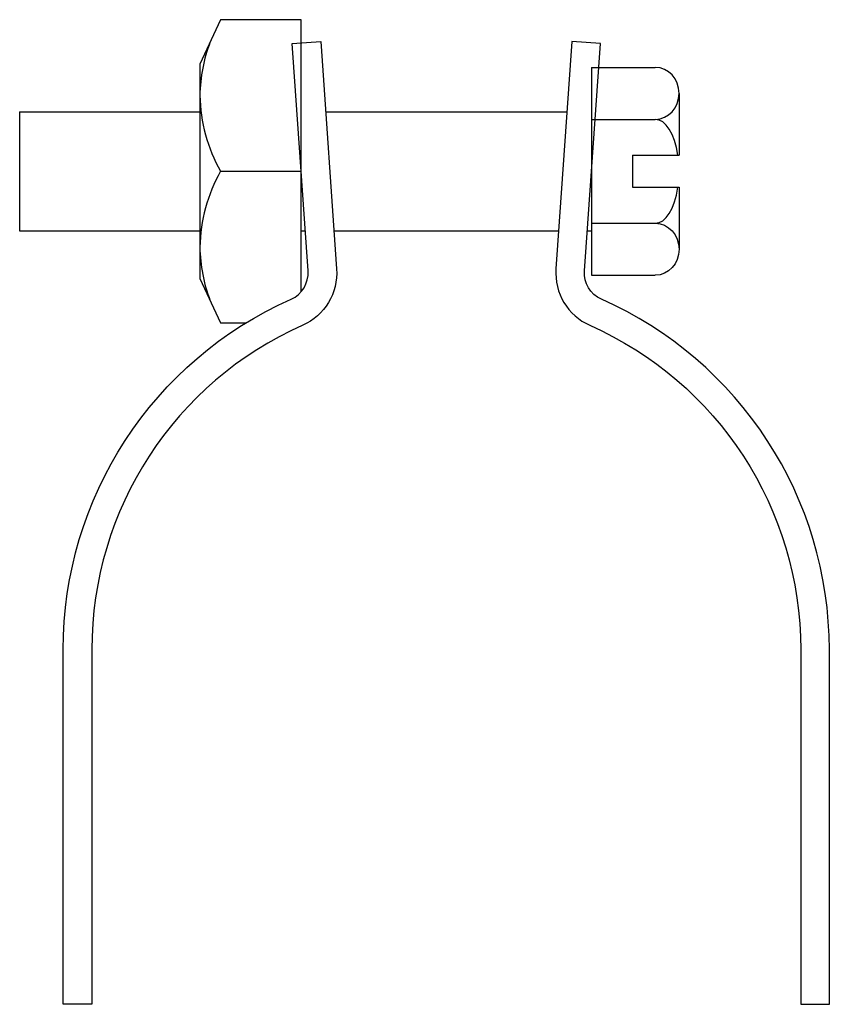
# Model space of a CAD drawing. Extents: x 11 to 205, y 21 to 258.
import ezdxf

# ---------------------------------------------------------------- set-up
doc = ezdxf.new("R2010")
doc.units = 0
doc.header["$MEASUREMENT"] = 0
doc.layers.get('0').update_dxf_attribs({"linetype": 'CONTINUOUS'})

msp = doc.modelspace()

# ---------------------------------------------------------------- linework, layer by layer
at = {"color": 7}
for p, q in [((148.09, 246.56), (148.09, 196.6)), ((148.09, 246.56), (163.45, 246.56)), ((169.18, 240.32), (169.18, 225.43)), ((10.59, 235.9), (53.92, 235.9)), ((10.59, 235.9), (10.59, 207.26)), ((84.16, 235.9), (142.2, 235.9)), ((148.09, 234.07), (163.45, 234.07)), ((157.99, 225.43), (157.99, 217.73)), ((157.99, 225.43), (169.18, 225.43)), ((157.99, 217.73), (169.18, 217.73)), ((169.18, 217.73), (169.18, 202.85)), ((148.09, 209.09), (163.45, 209.09)), ((10.59, 207.26), (53.92, 207.26)), ((78.27, 207.26), (79.27, 207.26)), ((86.16, 207.26), (140.2, 207.26)), ((147.09, 207.26), (148.09, 207.26)), ((148.09, 196.6), (163.45, 196.6))]:
    msp.add_line(p, q, dxfattribs=at)
msp.add_lwpolyline([(78.27, 192.63), (78.27, 258.02), (58.89, 258.02), (53.92, 247.36), (53.92, 195.8), (58.89, 185.14), (64.99, 185.14)], dxfattribs=at)
for points, knots in [([(75.87, 190.86), (42.55, 176.1), (21.06, 143.08), (21.06, 106.63), (21.06, 106.63), (21.06, 21.38), (21.06, 21.38), (21.06, 21.38), (27.93, 21.38), (27.93, 21.38), (27.93, 21.38), (27.93, 106.63), (27.93, 106.63), (27.93, 140.36), (47.82, 170.92), (78.66, 184.58), (83.95, 186.92), (87.21, 192.33), (86.8, 198.11), (86.8, 198.11), (82.98, 252.75), (82.98, 252.75), (82.98, 252.75), (76.12, 252.27), (76.12, 252.27), (76.12, 252.27), (79.94, 197.63), (79.94, 197.63), (80.15, 194.74), (78.52, 192.04), (75.87, 190.86)], [0, 0, 0, 0, 1, 1, 1, 2, 2, 2, 3, 3, 3, 4, 4, 4, 5, 5, 5, 6, 6, 6, 7, 7, 7, 8, 8, 8, 9, 9, 9, 10, 10, 10, 10]), ([(56.41, 252.69), (54.85, 248.57), (54.01, 244.21), (53.92, 239.8), (54.05, 233.41), (55.76, 227.15), (58.89, 221.58), (58.89, 221.58), (78.27, 221.58), (78.27, 221.58)], [0, 0, 0, 0, 1, 1, 1, 2, 2, 2, 3, 3, 3, 3]), ([(150.49, 190.86), (183.82, 176.1), (205.31, 143.08), (205.31, 106.63), (205.31, 106.63), (205.31, 21.38), (205.31, 21.38), (205.31, 21.38), (198.43, 21.38), (198.43, 21.38), (198.43, 21.38), (198.43, 106.63), (198.43, 106.63), (198.43, 140.36), (178.55, 170.92), (147.71, 184.58), (142.41, 186.92), (139.16, 192.33), (139.56, 198.11), (139.56, 198.11), (143.38, 252.75), (143.38, 252.75), (143.38, 252.75), (150.24, 252.27), (150.24, 252.27), (150.24, 252.27), (146.42, 197.63), (146.42, 197.63), (146.22, 194.74), (147.85, 192.04), (150.49, 190.86)], [0, 0, 0, 0, 1, 1, 1, 2, 2, 2, 3, 3, 3, 4, 4, 4, 5, 5, 5, 6, 6, 6, 7, 7, 7, 8, 8, 8, 9, 9, 9, 10, 10, 10, 10]), ([(163.45, 234.07), (166.61, 234.07), (169.18, 236.87), (169.18, 240.32), (169.18, 243.76), (166.61, 246.56), (163.45, 246.56)], [0, 0, 0, 0, 1, 1, 1, 2, 2, 2, 2]), ([(58.89, 221.58), (55.76, 216.01), (54.05, 209.75), (53.92, 203.36), (54.01, 198.96), (54.85, 194.6), (56.41, 190.47)], [0, 0, 0, 0, 1, 1, 1, 2, 2, 2, 2]), ([(163.45, 209.09), (166.61, 209.09), (169.18, 206.3), (169.18, 202.85), (169.18, 199.4), (166.61, 196.6), (163.45, 196.6)], [0, 0, 0, 0, 1, 1, 1, 2, 2, 2, 2])]:
    msp.add_open_spline(points, degree=3, knots=knots, dxfattribs=at)
for points in [[(168.9, 225.43), (168.13, 230.58), (165.93, 234.07), (163.45, 234.07)], [(163.45, 209.09), (165.93, 209.09), (168.13, 212.58), (168.9, 217.73)]]:
    msp.add_open_spline(points, degree=3, dxfattribs=at)

doc.saveas('drawing.dxf')
